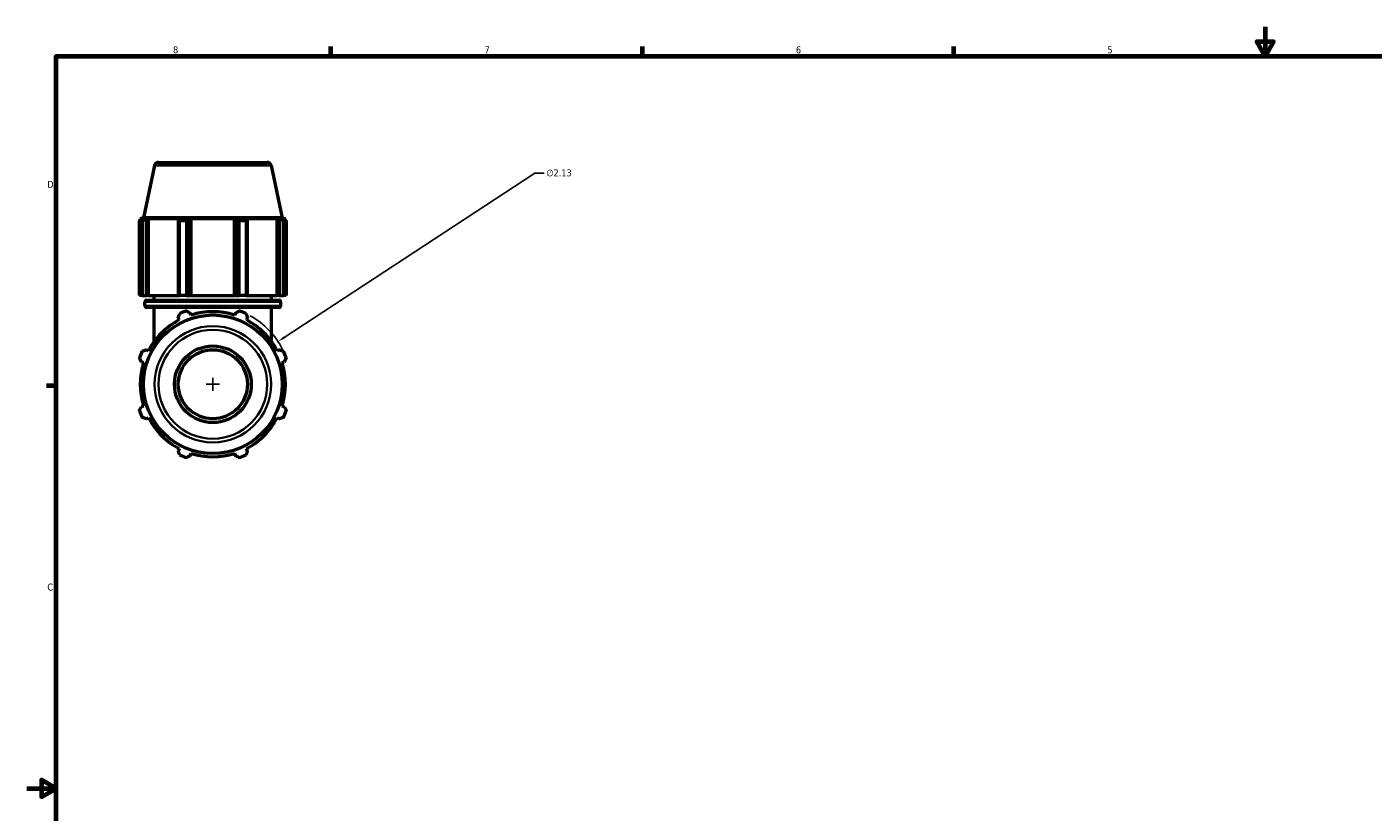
# Model space of a CAD drawing. Header units: inches. Extents: x 0.1 to 63, y -23.5 to 44.8.
# Tile 3 of 7: x 0.1 to 18.5, y 10.7 to 21.4. Entities that reach past the tile are written whole.
import ezdxf

# ---------------------------------------------------------------- set-up
doc = ezdxf.new("R2010")
doc.units = ezdxf.units.IN
doc.header["$MEASUREMENT"] = 0
for name, color, linetype, lineweight in [('Border (ANSI)', 7, 'Continuous', 70), ('Dimension (ANSI)', 7, 'Continuous', 25), ('Visible (ANSI)', 7, 'Continuous', 50), ('Visible Narrow (ANSI)', 7, 'Continuous', 35)]:
    doc.layers.add(name, color=color, linetype=linetype, lineweight=lineweight)
doc.styles.add('Note Text (ANSI)', font='tahoma.ttf')
doc.dimstyles.new('Default (ANSI)', dxfattribs={"dimtxt": 0.094488, "dimasz": 0.098425, "dimexe": 0.125, "dimexo": 0.0625, "dimgap": 0.031496, "dimtad": 0, "dimtih": 1, "dimtoh": 1, "dimrnd": 1e-08, "dimzin": 4, "dimdsep": 46, "dimtxsty": 'Note Text (ANSI)', "dimcen": 0.09, "dimdle": 0.393701, "dimclrd": 256, "dimclre": 256, "dimclrt": 5, "dimadec": 0, "dimazin": 1, "dimtfac": 1, "dimtofl": 0, "dimtmove": 0, "dimatfit": 3, "dimfxl": 1, "dimtolj": 1, "dimtzin": 4, "dimlwd": -1, "dimlwe": -1, "dimarcsym": 0})

# ---------------------------------------------------------------- blocks, each defined once
blk = doc.blocks.new('Borders Default Border')
at = {"layer": 'Border (ANSI)'}
for p, q in [((4.25, 21), (4.25, 21.134)), ((8.5, 21), (8.5, 21.134)), ((12.75, 21), (12.75, 21.134)), ((0.5, 16.5), (0.366, 16.5))]:
    blk.add_line(p, q, dxfattribs=at)
at = {"layer": 'Border (ANSI)', "flags": 128}
for points in [[(17, 21.4), (17, 21), (16.885, 21.2), (17.115, 21.2), (17, 21)], [(0.5, 1), (0.5, 21), (33.5, 21), (33.5, 1), (0.5, 1)], [(0.1, 11), (0.5, 11), (0.3, 11.115), (0.3, 10.885), (0.5, 11)]]:
    blk.add_lwpolyline(points, dxfattribs=at)
at = {"layer": 'Border (ANSI)', "color": 5, "true_color": 0x0000ff, "char_height": 0.0945, "attachment_point": 7, "style": 'Note Text (ANSI)'}
for s, insert in [('8', (2.094, 21.038)), ('7', (6.346, 21.04)), ('6', (10.595, 21.038)), ('5', (14.847, 21.038)), ('D', (0.378, 19.203)), ('C', (0.378, 13.701))]:
    blk.add_mtext(s, dxfattribs=dict(at, insert=insert))
blk = doc.blocks.new('*D11')
at = {"layer": 'Defpoints', "color": 0, "transparency": 16777216}
for p in [(3.528, 17.103), (1.747, 15.935)]:
    blk.add_point(p, dxfattribs=at)
at = {"layer": 'Dimension (ANSI)', "transparency": 16777216}
for p, q in [((7.032, 19.403), (3.61, 17.157)), ((7.158, 19.403), (7.032, 19.403)), ((2.637, 16.429), (2.637, 16.609)), ((2.547, 16.519), (2.727, 16.519))]:
    blk.add_line(p, q, dxfattribs=at)
blk.add_arc((2.637, 16.519), 1.065, 26.5444, 61.4296, dxfattribs=at)
blk.add_solid([(3.601, 17.171), (3.619, 17.144), (3.528, 17.103)], dxfattribs=at)
at = {"layer": 'Dimension (ANSI)', "color": 5, "transparency": 16777216, "insert": (7.19, 19.454), "char_height": 0.0945, "attachment_point": 1, "style": 'Note Text (ANSI)'}
blk.add_mtext('\\A1;∅2.13', dxfattribs=at)

msp = doc.modelspace()

# ---------------------------------------------------------------- linework, layer by layer
at = {"layer": 'Visible (ANSI)'}
for p, q in [((1.8432, 19.5077), (1.691, 18.7917)), ((1.8944, 19.5492), (3.3805, 19.5492)), ((3.4317, 19.5077), (3.5839, 18.7917)), ((1.6738, 18.7532), (1.6353, 18.7532)), ((1.6353, 17.7312), (1.6353, 18.7532)), ((1.691, 18.7917), (1.647, 18.7774)), ((1.6928, 18.7774), (1.647, 18.7774)), ((1.647, 18.7592), (1.647, 18.7774)), ((1.6928, 18.7774), (1.6623, 18.767)), ((1.6738, 18.7532), (1.6738, 17.7312)), ((3.5839, 18.7917), (1.691, 18.7917)), ((1.7305, 18.767), (1.7589, 18.7774)), ((1.7305, 17.7312), (1.7305, 18.767)), ((1.7589, 17.7312), (1.7589, 18.7774)), ((2.1801, 18.7774), (1.7589, 18.7774)), ((2.1801, 18.7774), (2.1653, 18.767)), ((2.1653, 18.767), (2.1653, 17.7312)), ((2.2768, 18.7532), (2.1838, 18.7532)), ((2.1838, 17.7312), (2.1838, 18.7532)), ((2.2768, 18.7532), (2.2768, 17.7312)), ((2.33, 18.767), (2.3396, 18.7774)), ((2.33, 17.7312), (2.33, 18.767)), ((2.3396, 17.7312), (2.3396, 18.7774)), ((2.9353, 18.7774), (2.3396, 18.7774)), ((2.9353, 17.7312), (2.9353, 18.7774)), ((2.9353, 18.7774), (2.9449, 18.767)), ((2.9449, 18.767), (2.9449, 17.7312)), ((3.091, 18.7532), (2.998, 18.7532)), ((2.998, 17.7312), (2.998, 18.7532)), ((3.091, 18.7532), (3.091, 17.7312)), ((3.1095, 18.767), (3.0948, 18.7774)), ((3.516, 18.7774), (3.0948, 18.7774)), ((3.1095, 17.7312), (3.1095, 18.767)), ((3.516, 17.7312), (3.516, 18.7774)), ((3.516, 18.7774), (3.5443, 18.767)), ((3.5443, 18.767), (3.5443, 17.7312)), ((3.6125, 18.767), (3.582, 18.7774)), ((3.6279, 18.7774), (3.582, 18.7774)), ((3.5839, 18.7917), (3.6279, 18.7774)), ((3.6395, 18.7532), (3.601, 18.7532)), ((3.601, 17.7312), (3.601, 18.7532)), ((3.6279, 18.7592), (3.6279, 18.7774)), ((3.6395, 18.7532), (3.6395, 17.7312)), ((1.6738, 17.7312), (1.6353, 17.7312)), ((1.6738, 17.7312), (1.7305, 17.7312)), ((1.7109, 17.5884), (1.7109, 17.6475)), ((1.7589, 17.7312), (1.7305, 17.7312)), ((1.7318, 17.6684), (3.543, 17.6684)), ((1.7589, 17.7312), (2.1653, 17.7312)), ((1.8387, 17.6684), (1.8387, 17.7312)), ((2.1653, 17.7312), (2.1838, 17.7312)), ((2.2768, 17.7312), (2.1838, 17.7312)), ((2.2768, 17.7312), (2.33, 17.7312)), ((2.3396, 17.7312), (2.33, 17.7312)), ((2.3396, 17.7312), (2.9353, 17.7312)), ((2.9449, 17.7312), (2.9353, 17.7312)), ((2.9449, 17.7312), (2.998, 17.7312)), ((3.091, 17.7312), (2.998, 17.7312)), ((3.091, 17.7312), (3.1095, 17.7312)), ((3.1095, 17.7312), (3.516, 17.7312)), ((3.4362, 17.6684), (3.4362, 17.7312)), ((3.5443, 17.7312), (3.516, 17.7312)), ((3.5443, 17.7312), (3.601, 17.7312)), ((3.564, 17.5884), (3.564, 17.6475)), ((3.6395, 17.7312), (3.601, 17.7312)), ((3.543, 17.5674), (1.7318, 17.5674)), ((1.8387, 17.1049), (1.8387, 17.5674)), ((2.3396, 17.4638), (2.33, 17.4943)), ((2.9449, 17.4943), (2.9353, 17.4638)), ((3.4362, 17.1049), (3.4362, 17.5674)), ((2.1653, 17.4261), (2.1801, 17.3978)), ((3.0948, 17.3978), (3.1095, 17.4261)), ((1.7589, 16.9766), (1.7305, 16.9913)), ((3.5443, 16.9913), (3.516, 16.9766)), ((1.6623, 16.8267), (1.6928, 16.8171)), ((3.582, 16.8171), (3.6125, 16.8267)), ((1.6928, 16.2214), (1.6623, 16.2118)), ((3.6125, 16.2118), (3.582, 16.2214)), ((1.7305, 16.0471), (1.7589, 16.0619)), ((3.516, 16.0619), (3.5443, 16.0471)), ((2.1801, 15.6407), (2.1653, 15.6123)), ((3.1095, 15.6123), (3.0948, 15.6407)), ((2.33, 15.5441), (2.3396, 15.5746)), ((2.9353, 15.5746), (2.9449, 15.5441))]:
    msp.add_line(p, q, dxfattribs=at)
for radius in [0.9464, 0.5236, 0.4713]:
    msp.add_circle((2.6374, 16.5192), radius, dxfattribs=at)
for centre, radius, start, end in [((1.8944, 19.4969), 0.0524, 90, 168), ((3.3805, 19.4969), 0.0524, 12, 90), ((1.7318, 17.6475), 0.0209, 90, 180), ((3.543, 17.6475), 0.0209, 0, 90), ((1.7318, 17.5884), 0.0209, 180, 270), ((2.6374, 16.5192), 1.065, 109.79198, 115.20802), ((2.6374, 16.5192), 0.9904, 72.5, 107.5), ((2.6374, 16.5192), 1.065, 64.79198, 70.20802), ((3.543, 17.5884), 0.0209, 270, 0), ((2.6374, 16.5192), 0.9904, 117.5, 152.5), ((2.6374, 16.5192), 0.9904, 27.5, 62.5), ((2.6374, 16.5192), 1.065, 154.79198, 160.20802), ((2.6374, 16.5192), 1.065, 19.79198, 25.20802), ((2.6374, 16.5192), 0.9904, 162.5, 197.5), ((2.6374, 16.5192), 0.9904, 342.5, 17.5), ((2.6374, 16.5192), 1.065, 199.79198, 205.20802), ((2.6374, 16.5192), 0.9904, 207.5, 242.5), ((2.6374, 16.5192), 0.9905, 297.5, 332.5), ((2.6374, 16.5192), 1.065, 334.79198, 340.20802), ((2.6374, 16.5192), 1.065, 244.79198, 250.20802), ((2.6374, 16.5192), 0.9904, 252.5, 287.5), ((2.6374, 16.5192), 1.065, 289.79198, 295.20802)]:
    msp.add_arc(centre, radius, start, end, dxfattribs=at)
for points, weights in [([(1.6353, 18.7532), (1.6491, 18.7604), (1.6623, 18.767)], [1, 1.0012332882, 1.00164975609]), ([(1.7305, 18.767), (1.7028, 18.7604), (1.6738, 18.7532)], [1.00164975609, 1.0012332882, 1]), ([(2.1838, 18.7532), (2.1744, 18.7604), (2.1653, 18.767)], [1, 1.0012332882, 1.00164975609]), ([(2.33, 18.767), (2.3039, 18.7604), (2.2768, 18.7532)], [1.00164975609, 1.0012332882, 1]), ([(2.998, 18.7532), (2.9709, 18.7604), (2.9449, 18.767)], [1, 1.0012332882, 1.00164975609]), ([(3.1095, 18.767), (3.1005, 18.7604), (3.091, 18.7532)], [1.00164975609, 1.0012332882, 1]), ([(3.601, 18.7532), (3.5721, 18.7604), (3.5443, 18.767)], [1, 1.0012332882, 1.00164975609]), ([(3.6125, 18.767), (3.6257, 18.7604), (3.6395, 18.7532)], [1.00164975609, 1.0012332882, 1]), ([(2.1653, 17.4261), (2.1744, 17.4539), (2.1838, 17.4828)], [1.00164975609, 1.0012332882, 1]), ([(2.2768, 17.5213), (2.3039, 17.5075), (2.33, 17.4943)], [1, 1.0012332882, 1.00164975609]), ([(2.9449, 17.4943), (2.9709, 17.5075), (2.998, 17.5213)], [1.00164975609, 1.0012332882, 1]), ([(3.091, 17.4828), (3.1005, 17.4539), (3.1095, 17.4261)], [1, 1.0012332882, 1.00164975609]), ([(1.6738, 16.9728), (1.7028, 16.9823), (1.7305, 16.9913)], [1, 1.0012332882, 1.00164975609]), ([(3.5443, 16.9913), (3.5721, 16.9823), (3.601, 16.9728)], [1.00164975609, 1.0012332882, 1]), ([(1.6623, 16.8267), (1.6491, 16.8527), (1.6353, 16.8798)], [1.00164975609, 1.0012332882, 1]), ([(3.6395, 16.8798), (3.6257, 16.8527), (3.6125, 16.8267)], [1, 1.0012332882, 1.00164975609]), ([(1.6353, 16.1586), (1.6491, 16.1857), (1.6623, 16.2118)], [1, 1.0012332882, 1.00164975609]), ([(3.6125, 16.2118), (3.6257, 16.1857), (3.6395, 16.1586)], [1.00164975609, 1.0012332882, 1]), ([(1.7305, 16.0471), (1.7028, 16.0562), (1.6738, 16.0656)], [1.00164975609, 1.0012332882, 1]), ([(3.601, 16.0656), (3.5721, 16.0562), (3.5443, 16.0471)], [1, 1.0012332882, 1.00164975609]), ([(2.1838, 15.5556), (2.1744, 15.5846), (2.1653, 15.6123)], [1, 1.0012332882, 1.00164975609]), ([(2.33, 15.5441), (2.3039, 15.5309), (2.2768, 15.5171)], [1.00164975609, 1.0012332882, 1]), ([(2.998, 15.5171), (2.9709, 15.5309), (2.9449, 15.5441)], [1, 1.0012332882, 1.00164975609]), ([(3.1095, 15.6123), (3.1005, 15.5846), (3.091, 15.5556)], [1.00164975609, 1.0012332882, 1])]:
    msp.add_rational_spline(points, weights, degree=2, dxfattribs=at)
at = {"layer": 'Visible Narrow (ANSI)'}
for p, q in [((3.4219, 19.5077), (1.853, 19.5077)), ((3.5526, 17.6475), (1.7223, 17.6475)), ((1.7223, 17.5884), (3.5526, 17.5884))]:
    msp.add_line(p, q, dxfattribs=at)
for radius in [0.7942, 0.743]:
    msp.add_circle((2.6374, 16.5192), radius, dxfattribs=at)

# ---------------------------------------------------------------- block references
msp.add_blockref('Borders Default Border', (0, 0))

# ---------------------------------------------------------------- dimensions: what is measured, and where the dimension line sits
at = {"layer": 'Dimension (ANSI)'}
dim = msp.add_diameter_dim_2p(p1=(1.747, 15.935), p2=(3.5279, 17.1035), dimstyle='Default (ANSI)', override={"dimgap": 0.031496, "dimdec": 2, "dimlfac": 1, "dimtol": 0, "dimlim": 0, "dimtp": 0, "dimtm": 0, "dimtdec": 2}, dxfattribs=at)
dim.commit()
dim.dimension.update_dxf_attribs({"geometry": '*D11', "text_midpoint": (7.3607, 19.4026), "dimtype": 163})

doc.saveas('drawing.dxf')
